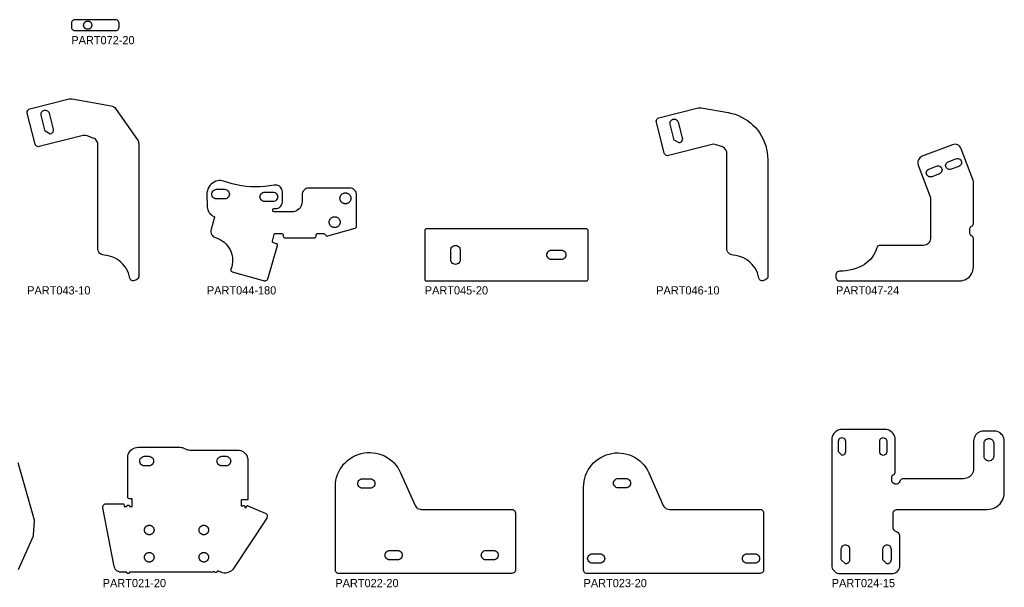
# Model space of a CAD drawing. Header units: millimetres. Extents: x 0 to 7985, y -20 to 1906.
# Tile 12 of 14: x 4987 to 6431, y 928 to 1760. Entities that reach past the tile are written whole.
import ezdxf

# ---------------------------------------------------------------- set-up
doc = ezdxf.new("R2010")
doc.units = ezdxf.units.MM
for name, color, linetype in [('LABEL', 7, 'Continuous'), ('PART020-42', 7, 'Continuous'), ('PART021-20', 7, 'Continuous'), ('PART022-20', 7, 'Continuous'), ('PART023-20', 7, 'Continuous'), ('PART024-15', 7, 'Continuous'), ('PART043-10', 7, 'Continuous'), ('PART044-180', 7, 'Continuous'), ('PART045-20', 7, 'Continuous'), ('PART046-10', 7, 'Continuous'), ('PART047-24', 7, 'Continuous'), ('PART072-20', 7, 'Continuous')]:
    doc.layers.add(name, color=color, linetype=linetype)

msp = doc.modelspace()

# ---------------------------------------------------------------- linework, layer by layer
at = {"layer": 'PART020-42'}
msp.add_lwpolyline([(4985.2421, 953.6973), (5007.1311, 1002.8608), (5007.4148, 1003.6848), (5007.5512, 1004.5457), (5008.9411, 1024.4226), (5008.9259, 1025.294), (5008.7596, 1026.1496), (4984.74, 1109.9158)], dxfattribs=at)
at = {"layer": 'PART021-20'}
for points in [[(5347.1978, 1036.2199), (5348.2716, 1035.5886), (5349.1561, 1034.7114), (5349.7962, 1033.6428), (5349.9981, 1032.966), (5349.3909, 1028.8696), (5300.6667, 955.1891), (5299.2692, 953.3896), (5297.6154, 951.8225), (5295.7432, 950.524), (5293.696, 949.524), (5291.521, 948.8456), (5289.2683, 948.5044), (5286.9899, 948.5083), (5284.7384, 948.8573), (5282.5657, 949.5432), (5281.8833, 949.8172), (5278.9068, 951.0124), (5277.925, 951.2932), (5276.6257, 951.3399), (5276.5764, 950.4771), (5276.1677, 949.7156), (5275.4758, 949.1977), (5274.63, 949.02), (5273.7882, 949.2158), (5273.1076, 949.7484), (5272.7153, 950.5185), (5272.0503, 950.3367), (5271.2025, 950.1104), (5270.6079, 949.9603), (5269.8524, 949.7646), (5150.1334, 949.7646), (5148.2221, 949.7646), (5148.0699, 948.9992), (5147.6363, 948.3504), (5146.9875, 947.9168), (5146.2221, 947.7646), (5145.4567, 947.9168), (5144.8079, 948.3504), (5144.3743, 948.9992), (5144.2221, 949.7646), (5142.3108, 949.7646), (5135.6736, 949.7646), (5133.7181, 949.9576), (5131.8381, 950.5294), (5130.1062, 951.4577), (5128.5892, 952.7069), (5127.3459, 954.2285), (5126.4241, 955.9639), (5125.8594, 957.8461), (5109.0253, 1043.9625), (5108.9411, 1045.2162), (5109.1722, 1046.4513), (5109.7038, 1047.5899), (5110.5026, 1048.5599), (5111.518, 1049.3001), (5112.6858, 1049.7638), (5113.9324, 1049.9217), (5138.5483, 1049.9217), (5139.3137, 1049.7695), (5139.9625, 1049.3359), (5140.3961, 1048.6871), (5140.5483, 1047.9217), (5140.5483, 1046.1592), (5142.3108, 1046.1592), (5144.2221, 1046.1592), (5144.3743, 1046.9246), (5144.8079, 1047.5734), (5145.4567, 1048.007), (5146.2221, 1048.1592), (5146.9875, 1048.007), (5147.6363, 1047.5734), (5148.0698, 1046.9246), (5148.2221, 1046.1592), (5150.1334, 1046.1592), (5152.1334, 1046.1592), (5152.1334, 1047.9217), (5152.1334, 1055.7443), (5152.1334, 1057.5068), (5147.6334, 1057.5068), (5146.868, 1057.659), (5146.2192, 1058.0926), (5145.7856, 1058.7414), (5145.6334, 1059.5068), (5145.6334, 1117.8943), (5145.818, 1120.2408), (5146.3675, 1122.5296), (5147.2683, 1124.7042), (5148.4981, 1126.7111), (5150.0268, 1128.5009), (5151.8166, 1130.0296), (5153.8235, 1131.2594), (5155.9981, 1132.1601), (5158.2868, 1132.7096), (5160.6334, 1132.8943), (5222.1154, 1132.8943), (5224.0685, 1132.7666), (5225.9884, 1132.3857), (5227.8423, 1131.758), (5229.5987, 1130.8943), (5231.3551, 1130.0306), (5233.209, 1129.4029), (5235.1289, 1129.022), (5237.082, 1128.8943), (5306.6792, 1128.8943), (5309.0257, 1128.7096), (5311.3145, 1128.1602), (5313.4891, 1127.2594), (5315.496, 1126.0296), (5317.2858, 1124.5009), (5318.8145, 1122.7111), (5320.0443, 1120.7042), (5320.945, 1118.5296), (5321.4945, 1116.2408), (5321.6792, 1113.8943), (5321.6792, 1056.7443), (5321.5452, 1056.2443), (5321.1792, 1055.8783), (5320.6792, 1055.7443), (5313.121, 1055.7443), (5312.5126, 1055.6301), (5312.121, 1055.1898), (5312.121, 1047.9217), (5312.063, 1047.5893), (5312.2915, 1046.8328), (5313.5227, 1046.3027), (5313.9652, 1046.9454), (5314.62, 1047.3699), (5315.3874, 1047.5115), (5316.1506, 1047.3486), (5316.7934, 1046.9061), (5317.2178, 1046.2512), (5317.3594, 1045.4838), (5317.1965, 1044.7207), (5318.4276, 1044.1905), (5318.7308, 1044.2017), (5319.3324, 1044.8897), (5320.1464, 1046.7801), (5320.4672, 1047.1863), (5320.9482, 1047.3777), (5321.4604, 1047.303)], [(5170.3245, 1105.7188), (5168.7669, 1105.8943), (5167.2874, 1106.412), (5165.9601, 1107.246), (5164.8517, 1108.3544), (5164.0178, 1109.6816), (5163.5, 1111.1612), (5163.3245, 1112.7188), (5163.5, 1114.2765), (5164.0178, 1115.756), (5164.8517, 1117.0832), (5165.9601, 1118.1916), (5167.2873, 1119.0256), (5168.7669, 1119.5433), (5170.3245, 1119.7188), (5176.3245, 1119.7188), (5177.8822, 1119.5433), (5179.3617, 1119.0256), (5180.6889, 1118.1916), (5181.7973, 1117.0832), (5182.6313, 1115.756), (5183.149, 1114.2764), (5183.3245, 1112.7188), (5183.149, 1111.1612), (5182.6313, 1109.6816), (5181.7973, 1108.3544), (5180.6889, 1107.246), (5179.3617, 1106.412), (5177.8822, 1105.8943), (5176.3245, 1105.7188)], [(5283.6644, 1105.7188), (5282.1067, 1105.8943), (5280.6272, 1106.412), (5279.2999, 1107.246), (5278.1916, 1108.3544), (5277.3576, 1109.6816), (5276.8399, 1111.1612), (5276.6644, 1112.7188), (5276.8399, 1114.2765), (5277.3576, 1115.756), (5278.1916, 1117.0832), (5279.2999, 1118.1916), (5280.6272, 1119.0256), (5282.1067, 1119.5433), (5283.6644, 1119.7188), (5289.6643, 1119.7188), (5291.222, 1119.5433), (5292.7015, 1119.0256), (5294.0288, 1118.1916), (5295.1372, 1117.0832), (5295.9711, 1115.756), (5296.4888, 1114.2764), (5296.6643, 1112.7188), (5296.4888, 1111.1612), (5295.9711, 1109.6816), (5295.1372, 1108.3544), (5294.0288, 1107.246), (5292.7015, 1106.412), (5291.222, 1105.8943), (5289.6643, 1105.7188)], [(5184.1067, 1011.0065), (5184.027, 1010.4011), (5183.8949, 1009.8049), (5183.7112, 1009.2225), (5183.4775, 1008.6583), (5183.1956, 1008.1166), (5182.8674, 1007.6016), (5182.4957, 1007.1171), (5182.0831, 1006.6669), (5181.6329, 1006.2543), (5181.1484, 1005.8826), (5180.6334, 1005.5545), (5180.0917, 1005.2725), (5179.5275, 1005.0388), (5178.9451, 1004.8552), (5178.3489, 1004.723), (5177.7435, 1004.6433), (5177.1334, 1004.6166), (5176.5233, 1004.6433), (5175.9178, 1004.723), (5175.3216, 1004.8552), (5174.7392, 1005.0388), (5174.175, 1005.2725), (5173.6334, 1005.5545), (5173.1183, 1005.8826), (5172.6339, 1006.2543), (5172.1836, 1006.6669), (5171.7711, 1007.1171), (5171.3993, 1007.6016), (5171.0712, 1008.1166), (5170.7892, 1008.6583), (5170.5555, 1009.2225), (5170.3719, 1009.8049), (5170.2397, 1010.4011), (5170.16, 1011.0065), (5170.1334, 1011.6166), (5170.16, 1012.2267), (5170.2397, 1012.8322), (5170.3719, 1013.4284), (5170.5555, 1014.0108), (5170.7892, 1014.575), (5171.0712, 1015.1166), (5171.3993, 1015.6317), (5171.7711, 1016.1161), (5172.1836, 1016.5664), (5172.6339, 1016.9789), (5173.1183, 1017.3507), (5173.6334, 1017.6788), (5174.175, 1017.9608), (5174.7392, 1018.1945), (5175.3216, 1018.3781), (5175.9178, 1018.5103), (5176.5233, 1018.59), (5177.1334, 1018.6166), (5177.7435, 1018.59), (5178.3489, 1018.5103), (5178.9451, 1018.3781), (5179.5275, 1018.1945), (5180.0917, 1017.9608), (5180.6334, 1017.6788), (5181.1484, 1017.3507), (5181.6329, 1016.9789), (5182.0831, 1016.5664), (5182.4957, 1016.1161), (5182.8674, 1015.6317), (5183.1956, 1015.1166), (5183.4775, 1014.575), (5183.7112, 1014.0108), (5183.8949, 1013.4284), (5184.027, 1012.8322), (5184.1067, 1012.2267), (5184.1334, 1011.6166)], [(5264.1067, 1011.0065), (5264.027, 1010.4011), (5263.8949, 1009.8049), (5263.7112, 1009.2225), (5263.4775, 1008.6583), (5263.1956, 1008.1166), (5262.8674, 1007.6016), (5262.4957, 1007.1171), (5262.0831, 1006.6669), (5261.6329, 1006.2543), (5261.1484, 1005.8826), (5260.6334, 1005.5545), (5260.0917, 1005.2725), (5259.5275, 1005.0388), (5258.9451, 1004.8552), (5258.3489, 1004.723), (5257.7435, 1004.6433), (5257.1334, 1004.6166), (5256.5233, 1004.6433), (5255.9178, 1004.723), (5255.3217, 1004.8552), (5254.7392, 1005.0388), (5254.1751, 1005.2725), (5253.6334, 1005.5545), (5253.1184, 1005.8826), (5252.6339, 1006.2543), (5252.1836, 1006.6669), (5251.7711, 1007.1171), (5251.3993, 1007.6016), (5251.0712, 1008.1166), (5250.7892, 1008.6583), (5250.5555, 1009.2225), (5250.3719, 1009.8049), (5250.2397, 1010.4011), (5250.16, 1011.0065), (5250.1334, 1011.6166), (5250.16, 1012.2267), (5250.2397, 1012.8322), (5250.3719, 1013.4284), (5250.5555, 1014.0108), (5250.7892, 1014.575), (5251.0712, 1015.1166), (5251.3993, 1015.6317), (5251.7711, 1016.1161), (5252.1836, 1016.5664), (5252.6339, 1016.9789), (5253.1184, 1017.3507), (5253.6334, 1017.6788), (5254.1751, 1017.9608), (5254.7392, 1018.1945), (5255.3217, 1018.3781), (5255.9178, 1018.5103), (5256.5233, 1018.59), (5257.1334, 1018.6166), (5257.7435, 1018.59), (5258.3489, 1018.5103), (5258.9451, 1018.3781), (5259.5275, 1018.1945), (5260.0917, 1017.9608), (5260.6334, 1017.6788), (5261.1484, 1017.3507), (5261.6329, 1016.9789), (5262.0831, 1016.5664), (5262.4957, 1016.1161), (5262.8674, 1015.6317), (5263.1956, 1015.1166), (5263.4775, 1014.575), (5263.7112, 1014.0108), (5263.8949, 1013.4284), (5264.027, 1012.8322), (5264.1067, 1012.2267), (5264.1334, 1011.6166)], [(5184.1067, 971.0065), (5184.027, 970.4011), (5183.8949, 969.8049), (5183.7112, 969.2225), (5183.4775, 968.6583), (5183.1956, 968.1166), (5182.8674, 967.6016), (5182.4957, 967.1171), (5182.0831, 966.6669), (5181.6329, 966.2543), (5181.1484, 965.8826), (5180.6334, 965.5545), (5180.0917, 965.2725), (5179.5275, 965.0388), (5178.9451, 964.8551), (5178.3489, 964.723), (5177.7435, 964.6433), (5177.1334, 964.6166), (5176.5233, 964.6433), (5175.9178, 964.723), (5175.3216, 964.8551), (5174.7392, 965.0388), (5174.175, 965.2725), (5173.6334, 965.5545), (5173.1183, 965.8826), (5172.6339, 966.2543), (5172.1836, 966.6669), (5171.7711, 967.1171), (5171.3993, 967.6016), (5171.0712, 968.1166), (5170.7892, 968.6583), (5170.5555, 969.2225), (5170.3719, 969.8049), (5170.2397, 970.4011), (5170.16, 971.0065), (5170.1334, 971.6166), (5170.16, 972.2267), (5170.2397, 972.8322), (5170.3719, 973.4284), (5170.5555, 974.0108), (5170.7892, 974.575), (5171.0712, 975.1166), (5171.3993, 975.6317), (5171.7711, 976.1161), (5172.1836, 976.5664), (5172.6339, 976.9789), (5173.1183, 977.3507), (5173.6334, 977.6788), (5174.175, 977.9608), (5174.7392, 978.1945), (5175.3216, 978.3781), (5175.9178, 978.5103), (5176.5233, 978.59), (5177.1334, 978.6166), (5177.7435, 978.59), (5178.3489, 978.5103), (5178.9451, 978.3781), (5179.5275, 978.1945), (5180.0917, 977.9608), (5180.6334, 977.6788), (5181.1484, 977.3507), (5181.6329, 976.9789), (5182.0831, 976.5664), (5182.4957, 976.1161), (5182.8674, 975.6317), (5183.1956, 975.1166), (5183.4775, 974.575), (5183.7112, 974.0108), (5183.8949, 973.4284), (5184.027, 972.8322), (5184.1067, 972.2267), (5184.1334, 971.6166)], [(5264.1067, 971.0065), (5264.027, 970.4011), (5263.8949, 969.8049), (5263.7112, 969.2225), (5263.4775, 968.6583), (5263.1956, 968.1166), (5262.8674, 967.6016), (5262.4957, 967.1171), (5262.0831, 966.6669), (5261.6329, 966.2543), (5261.1484, 965.8826), (5260.6334, 965.5545), (5260.0917, 965.2725), (5259.5275, 965.0388), (5258.9451, 964.8551), (5258.3489, 964.723), (5257.7435, 964.6433), (5257.1334, 964.6166), (5256.5233, 964.6433), (5255.9178, 964.723), (5255.3217, 964.8551), (5254.7392, 965.0388), (5254.1751, 965.2725), (5253.6334, 965.5545), (5253.1184, 965.8826), (5252.6339, 966.2543), (5252.1836, 966.6669), (5251.7711, 967.1171), (5251.3993, 967.6016), (5251.0712, 968.1166), (5250.7892, 968.6583), (5250.5555, 969.2225), (5250.3719, 969.8049), (5250.2397, 970.4011), (5250.16, 971.0065), (5250.1334, 971.6166), (5250.16, 972.2267), (5250.2397, 972.8322), (5250.3719, 973.4284), (5250.5555, 974.0108), (5250.7892, 974.575), (5251.0712, 975.1166), (5251.3993, 975.6317), (5251.7711, 976.1161), (5252.1836, 976.5664), (5252.6339, 976.9789), (5253.1184, 977.3507), (5253.6334, 977.6788), (5254.1751, 977.9608), (5254.7392, 978.1945), (5255.3217, 978.3781), (5255.9178, 978.5103), (5256.5233, 978.59), (5257.1334, 978.6166), (5257.7435, 978.59), (5258.3489, 978.5103), (5258.9451, 978.3781), (5259.5275, 978.1945), (5260.0917, 977.9608), (5260.6334, 977.6788), (5261.1484, 977.3507), (5261.6329, 976.9789), (5262.0831, 976.5664), (5262.4957, 976.1161), (5262.8674, 975.6317), (5263.1956, 975.1166), (5263.4775, 974.575), (5263.7112, 974.0108), (5263.8949, 973.4284), (5264.027, 972.8322), (5264.1067, 972.2267), (5264.1334, 971.6166)]]:
    msp.add_lwpolyline(points, close=True, dxfattribs=at)
at = {"layer": 'PART022-20'}
for points in [[(5712.5336, 949.2291), (5708.9981, 947.7646), (5454.9981, 947.7646), (5453.704, 947.935), (5452.4981, 948.4345), (5451.4626, 949.2291), (5450.668, 950.2646), (5450.1685, 951.4705), (5449.9981, 952.7646), (5449.9981, 1075.8625), (5450.2458, 1080.2303), (5450.874, 1084.5599), (5451.8779, 1088.818), (5453.2499, 1092.9722), (5454.9794, 1096.9907), (5457.0532, 1100.8428), (5459.4556, 1104.499), (5462.168, 1107.9315), (5465.1699, 1111.114), (5468.4382, 1114.0222), (5471.9481, 1116.6338), (5475.6726, 1118.929), (5479.5833, 1120.8901), (5483.6503, 1122.5022), (5487.8426, 1123.7529), (5492.128, 1124.6327), (5496.474, 1125.1349), (5500.8472, 1125.2557), (5505.2142, 1124.9941), (5509.5417, 1124.3521), (5513.7967, 1123.3346), (5517.9464, 1121.9494), (5521.9594, 1120.2071), (5525.8049, 1118.121), (5529.4535, 1115.707), (5532.8773, 1112.9836), (5536.0502, 1109.9716), (5538.948, 1106.694), (5541.5484, 1103.1759), (5543.8317, 1099.4441), (5545.7803, 1095.5272), (5566.9584, 1047.6972), (5567.9023, 1046.0288), (5569.1473, 1044.5712), (5570.6474, 1043.3779), (5572.3478, 1042.4927), (5574.1857, 1041.9483), (5576.0938, 1041.7646), (5708.9981, 1041.7646), (5710.2922, 1041.5942), (5711.4981, 1041.0947), (5712.5336, 1040.3001), (5713.3282, 1039.2646), (5713.8277, 1038.0587), (5713.9981, 1036.7646), (5713.9981, 952.7646), (5713.8277, 951.4705), (5713.3282, 950.2646)], [(5489.9981, 1072.7646), (5488.4404, 1072.9401), (5486.9609, 1073.4578), (5485.6337, 1074.2918), (5484.5253, 1075.4002), (5483.6913, 1076.7274), (5483.1736, 1078.2069), (5482.9981, 1079.7646), (5483.1736, 1081.3222), (5483.6913, 1082.8018), (5484.5253, 1084.129), (5485.6337, 1085.2374), (5486.9609, 1086.0714), (5488.4404, 1086.5891), (5489.9981, 1086.7646), (5500.9981, 1086.7646), (5502.5557, 1086.5891), (5504.0353, 1086.0714), (5505.3625, 1085.2374), (5506.4709, 1084.129), (5507.3049, 1082.8018), (5507.8226, 1081.3222), (5507.9981, 1079.7646), (5507.8226, 1078.2069), (5507.3049, 1076.7274), (5506.4709, 1075.4002), (5505.3625, 1074.2918), (5504.0353, 1073.4578), (5502.5557, 1072.9401), (5500.9981, 1072.7646)], [(5529.9981, 967.7646), (5528.4404, 967.9401), (5526.9609, 968.4578), (5525.6337, 969.2918), (5524.5253, 970.4002), (5523.6913, 971.7274), (5523.1736, 973.2069), (5522.9981, 974.7646), (5523.1736, 976.3222), (5523.6913, 977.8018), (5524.5253, 979.129), (5525.6337, 980.2374), (5526.9609, 981.0714), (5528.4404, 981.5891), (5529.9981, 981.7646), (5540.9981, 981.7646), (5542.5557, 981.5891), (5544.0353, 981.0714), (5545.3625, 980.2374), (5546.4709, 979.129), (5547.3049, 977.8018), (5547.8226, 976.3222), (5547.9981, 974.7646), (5547.8226, 973.2069), (5547.3049, 971.7274), (5546.4709, 970.4002), (5545.3625, 969.2918), (5544.0353, 968.4578), (5542.5557, 967.9401), (5540.9981, 967.7646)], [(5670.9981, 967.7646), (5669.4404, 967.9401), (5667.9609, 968.4578), (5666.6337, 969.2918), (5665.5253, 970.4002), (5664.6913, 971.7274), (5664.1736, 973.2069), (5663.9981, 974.7646), (5664.1736, 976.3222), (5664.6913, 977.8018), (5665.5253, 979.129), (5666.6337, 980.2374), (5667.9609, 981.0714), (5669.4404, 981.5891), (5670.9981, 981.7646), (5681.9981, 981.7646), (5683.5557, 981.5891), (5685.0353, 981.0714), (5686.3625, 980.2374), (5687.4709, 979.129), (5688.3049, 977.8018), (5688.8226, 976.3222), (5688.9981, 974.7646), (5688.8226, 973.2069), (5688.3049, 971.7274), (5687.4709, 970.4002), (5686.3625, 969.2918), (5685.0353, 968.4578), (5683.5557, 967.9401), (5681.9981, 967.7646)]]:
    msp.add_lwpolyline(points, close=True, dxfattribs=at)
at = {"layer": 'PART023-20'}
for points in [[(6076.5336, 949.2291), (6072.9981, 947.7646), (5818.9981, 947.7646), (5817.704, 947.935), (5816.4981, 948.4345), (5815.4626, 949.2291), (5814.668, 950.2646), (5814.1685, 951.4705), (5813.9981, 952.7646), (5813.9981, 1074.5752), (5814.1898, 1078.9564), (5814.7633, 1083.3042), (5815.7144, 1087.5853), (5817.0357, 1091.767), (5818.7172, 1095.8173), (5820.746, 1099.7053), (5823.1066, 1103.4012), (5825.7809, 1106.8769), (5828.7485, 1110.1058), (5831.9868, 1113.0631), (5835.471, 1115.7263), (5839.1744, 1118.0751), (5843.0689, 1120.0915), (5847.1245, 1121.76), (5851.3104, 1123.068), (5855.5945, 1124.0055), (5859.9441, 1124.5652), (5864.326, 1124.7429), (5868.7066, 1124.5373), (5873.0525, 1123.9498), (5877.3306, 1122.9851), (5881.508, 1121.6505), (5885.553, 1119.9561), (5889.4345, 1117.915), (5893.1229, 1115.5426), (5896.59, 1112.8572), (5899.8094, 1109.8793), (5902.7564, 1106.6316), (5905.4085, 1103.139), (5907.7455, 1099.4281), (5909.7494, 1095.5272), (5930.9275, 1047.6972), (5931.8714, 1046.0288), (5933.1164, 1044.5712), (5934.6166, 1043.3779), (5936.3169, 1042.4928), (5938.1549, 1041.9484), (5940.0629, 1041.7646), (6072.9981, 1041.7646), (6074.2922, 1041.5943), (6075.4981, 1041.0948), (6076.5336, 1040.3002), (6077.3282, 1039.2646), (6077.8277, 1038.0587), (6077.9981, 1036.7646), (6077.9981, 952.7646), (6077.8277, 951.4705), (6077.3282, 950.2646)], [(5864.9672, 1073.3896), (5863.4096, 1073.5651), (5861.93, 1074.0828), (5860.6028, 1074.9168), (5859.4944, 1076.0252), (5858.6604, 1077.3524), (5858.1427, 1078.832), (5857.9672, 1080.3896), (5858.1427, 1081.9473), (5858.6604, 1083.4268), (5859.4944, 1084.7541), (5860.6028, 1085.8625), (5861.93, 1086.6964), (5863.4096, 1087.2141), (5864.9672, 1087.3896), (5875.9672, 1087.3896), (5877.5249, 1087.2141), (5879.0044, 1086.6964), (5880.3316, 1085.8625), (5881.44, 1084.7541), (5882.274, 1083.4268), (5882.7917, 1081.9473), (5882.9672, 1080.3896), (5882.7917, 1078.832), (5882.274, 1077.3524), (5881.44, 1076.0252), (5880.3316, 1074.9168), (5879.0044, 1074.0828), (5877.5249, 1073.5651), (5875.9672, 1073.3896)], [(5826.9981, 962.7646), (5825.4404, 962.9401), (5823.9609, 963.4578), (5822.6337, 964.2918), (5821.5253, 965.4002), (5820.6913, 966.7274), (5820.1736, 968.207), (5819.9981, 969.7646), (5820.1736, 971.3223), (5820.6913, 972.8018), (5821.5253, 974.1291), (5822.6337, 975.2375), (5823.9609, 976.0714), (5825.4404, 976.5891), (5826.9981, 976.7646), (5837.9981, 976.7646), (5839.5557, 976.5891), (5841.0353, 976.0714), (5842.3625, 975.2375), (5843.4709, 974.1291), (5844.3049, 972.8018), (5844.8226, 971.3223), (5844.9981, 969.7646), (5844.8226, 968.207), (5844.3049, 966.7274), (5843.4709, 965.4002), (5842.3625, 964.2918), (5841.0353, 963.4578), (5839.5557, 962.9401), (5837.9981, 962.7646)], [(6053.9981, 962.7646), (6052.4404, 962.9401), (6050.9609, 963.4578), (6049.6337, 964.2918), (6048.5253, 965.4002), (6047.6913, 966.7274), (6047.1736, 968.207), (6046.9981, 969.7646), (6047.1736, 971.3223), (6047.6913, 972.8018), (6048.5253, 974.1291), (6049.6337, 975.2375), (6050.9609, 976.0714), (6052.4404, 976.5891), (6053.9981, 976.7646), (6064.9981, 976.7646), (6066.5557, 976.5891), (6068.0353, 976.0714), (6069.3625, 975.2375), (6070.4709, 974.1291), (6071.3049, 972.8018), (6071.8226, 971.3223), (6071.9981, 969.7646), (6071.8226, 968.207), (6071.3049, 966.7274), (6070.4709, 965.4002), (6069.3625, 964.2918), (6068.0353, 963.4578), (6066.5557, 962.9401), (6064.9981, 962.7646)]]:
    msp.add_lwpolyline(points, close=True, dxfattribs=at)
at = {"layer": 'PART024-15'}
for points in [[(6430.9982, 1141.7645), (6430.8135, 1144.1111), (6430.264, 1146.3998), (6429.3632, 1148.5744), (6428.1334, 1150.5813), (6426.6048, 1152.3712), (6424.8149, 1153.8998), (6422.808, 1155.1296), (6420.6334, 1156.0304), (6418.3447, 1156.5799), (6415.9982, 1156.7646), (6400.9981, 1156.7645), (6398.6516, 1156.5799), (6396.3628, 1156.0304), (6394.1882, 1155.1297), (6392.1813, 1153.8998), (6390.3915, 1152.3712), (6388.8629, 1150.5813), (6387.633, 1148.5744), (6386.7323, 1146.3998), (6386.1828, 1144.1111), (6385.9981, 1141.7645), (6385.9981, 1101.7646), (6385.8134, 1099.4181), (6385.2639, 1097.1293), (6384.3632, 1094.9547), (6383.1333, 1092.9478), (6381.6047, 1091.158), (6379.8149, 1089.6293), (6377.8079, 1088.3995), (6375.6333, 1087.4987), (6373.3446, 1086.9492), (6370.9981, 1086.7646), (6283.3118, 1086.7645), (6281.8495, 1086.5836), (6280.4755, 1086.0518), (6279.2724, 1085.2011), (6278.313, 1084.0829), (6277.655, 1082.7645), (6276.9686, 1081.4038), (6275.9614, 1080.2598), (6274.6986, 1079.4066), (6273.2614, 1078.899), (6271.7428, 1078.77), (6270.2407, 1079.0277), (6268.8519, 1079.6556), (6267.6662, 1080.6132), (6266.7599, 1081.8386), (6266.1917, 1083.2528), (6265.9982, 1084.7645), (6265.9982, 1085.0146), (6265.9982, 1090.0176), (6266.4015, 1090.8736), (6266.534, 1091.1236), (6267.2603, 1092.0398), (6268.2204, 1092.7068), (6269.3626, 1093.4872), (6270.2473, 1094.5506), (6270.8068, 1095.8158), (6270.9981, 1097.1859), (6270.9981, 1144.1236), (6270.8135, 1146.4701), (6270.264, 1148.7589), (6269.3632, 1150.9335), (6268.1334, 1152.9404), (6266.6047, 1154.7302), (6264.8149, 1156.2589), (6262.808, 1157.4887), (6260.6334, 1158.3895), (6258.3446, 1158.9389), (6255.9981, 1159.1236), (6192.9982, 1159.1236), (6190.6516, 1158.9389), (6188.3629, 1158.3895), (6186.1883, 1157.4887), (6184.1814, 1156.2589), (6182.3915, 1154.7302), (6180.8629, 1152.9404), (6179.6331, 1150.9335), (6178.7323, 1148.7589), (6178.1828, 1146.4701), (6177.9981, 1144.1236), (6177.9981, 1090.8736), (6177.9981, 1085.0146), (6177.9981, 959.7646), (6178.1804, 957.6808), (6178.7218, 955.6603), (6179.6058, 953.7646), (6180.8056, 952.0511), (6182.2847, 950.572), (6183.9981, 949.3723), (6185.8939, 948.4883), (6187.9144, 947.9469), (6189.9981, 947.7646), (6265.9982, 947.7646), (6268.0819, 947.9469), (6270.1024, 948.4883), (6271.9982, 949.3723), (6273.7116, 950.572), (6275.1907, 952.0511), (6276.3905, 953.7646), (6277.2745, 955.6603), (6277.8158, 957.6808), (6277.9981, 959.7646), (6277.9981, 1001.7646), (6277.8408, 1003.2925), (6277.3756, 1004.7563), (6276.6219, 1006.0947), (6275.6113, 1007.2514), (6274.3863, 1008.178), (6272.9982, 1008.8356), (6271.61, 1009.4932), (6270.385, 1010.4198), (6269.3744, 1011.5766), (6268.6207, 1012.9149), (6268.1554, 1014.3788), (6267.9981, 1015.9067), (6267.9981, 1035.7645), (6268.1486, 1037.0997), (6268.5923, 1038.3678), (6269.3072, 1039.5055), (6270.2572, 1040.4555), (6271.3948, 1041.1704), (6272.663, 1041.6141), (6273.9981, 1041.7646), (6405.9982, 1041.7646), (6409.0116, 1041.9468), (6411.9811, 1042.491), (6414.8633, 1043.3892), (6417.6163, 1044.6282), (6420.1998, 1046.19), (6422.5762, 1048.0518), (6424.7109, 1050.1865), (6426.5728, 1052.5629), (6428.1346, 1055.1465), (6429.3736, 1057.8994), (6430.2717, 1060.7817), (6430.8158, 1063.7512), (6430.9981, 1066.7646)], [(6192.9982, 1121.1236), (6187.9982, 1126.1236), (6187.9981, 1142.1236), (6188.1685, 1143.4177), (6188.668, 1144.6236), (6189.4626, 1145.6592), (6190.4981, 1146.4538), (6191.704, 1146.9533), (6192.9981, 1147.1236), (6194.2922, 1146.9533), (6195.4981, 1146.4538), (6196.5337, 1145.6592), (6197.3283, 1144.6236), (6197.8278, 1143.4177), (6197.9982, 1142.1236), (6197.9981, 1126.1236), (6197.8278, 1124.8295), (6197.3283, 1123.6236), (6196.5337, 1122.5881), (6195.4981, 1121.7935), (6194.2922, 1121.294)], [(6258.4981, 1126.1236), (6258.3278, 1124.8295), (6257.8283, 1123.6236), (6257.0337, 1122.5881), (6255.9981, 1121.7935), (6254.7922, 1121.294), (6253.4981, 1121.1236), (6252.204, 1121.294), (6250.9981, 1121.7935), (6249.9626, 1122.5881), (6249.168, 1123.6236), (6248.6685, 1124.8295), (6248.4981, 1126.1236), (6248.4982, 1142.1236), (6248.6685, 1143.4177), (6249.168, 1144.6236), (6249.9626, 1145.6592), (6250.9981, 1146.4538), (6252.2041, 1146.9533), (6253.4981, 1147.1236), (6254.7922, 1146.9533), (6255.9981, 1146.4538), (6257.0337, 1145.6592), (6257.8283, 1144.6236), (6258.3278, 1143.4177), (6258.4981, 1142.1236)], [(6401.4982, 1138.7645), (6401.6737, 1140.3222), (6402.1914, 1141.8017), (6403.0253, 1143.129), (6404.1337, 1144.2374), (6405.461, 1145.0713), (6406.9405, 1145.589), (6408.4981, 1145.7645), (6410.0558, 1145.589), (6411.5353, 1145.0713), (6412.8626, 1144.2374), (6413.971, 1143.129), (6414.8049, 1141.8017), (6415.3226, 1140.3222), (6415.4981, 1138.7645), (6415.4982, 1119.7645), (6415.3227, 1118.2069), (6414.805, 1116.7273), (6413.971, 1115.4001), (6412.8626, 1114.2917), (6411.5353, 1113.4578), (6410.0558, 1112.94), (6408.4982, 1112.7645), (6406.9405, 1112.94), (6405.461, 1113.4578), (6404.1337, 1114.2917), (6403.0253, 1115.4001), (6402.1914, 1116.7273), (6401.6736, 1118.2069), (6401.4981, 1119.7645)], [(6197.9544, 961.8083), (6191.9981, 967.7646), (6191.9981, 983.7646), (6192.1725, 985.2004), (6192.6854, 986.5529), (6193.5071, 987.7433), (6194.5897, 988.7025), (6195.8705, 989.3747), (6197.2749, 989.7208), (6198.7213, 989.7208), (6200.1258, 989.3747), (6201.4065, 988.7025), (6202.4892, 987.7433), (6203.3109, 986.5529), (6203.8238, 985.2004), (6203.9981, 983.7646), (6203.9982, 967.7646), (6203.8238, 966.3287), (6203.3109, 964.9762), (6202.4892, 963.7858), (6201.4065, 962.8267), (6200.1258, 962.1545), (6198.7214, 961.8083)], [(6258.9544, 961.8083), (6252.9981, 967.7646), (6252.9981, 983.7646), (6253.1725, 985.2004), (6253.6854, 986.5529), (6254.5071, 987.7433), (6255.5897, 988.7025), (6256.8705, 989.3747), (6258.2749, 989.7208), (6259.7214, 989.7208), (6261.1258, 989.3747), (6262.4065, 988.7025), (6263.4892, 987.7433), (6264.3109, 986.5529), (6264.8238, 985.2004), (6264.9981, 983.7646), (6264.9981, 967.7646), (6264.8238, 966.3287), (6264.3109, 964.9762), (6263.4892, 963.7858), (6262.4065, 962.8267), (6261.1258, 962.1545), (6259.7213, 961.8083)]]:
    msp.add_lwpolyline(points, close=True, dxfattribs=at)
at = {"layer": 'PART043-10'}
for points in [[(5160.7206, 1380.5087), (5158.5516, 1378.7437), (5155.4436, 1377.4767), (5154.2205, 1377.1511), (5152.9549, 1377.143), (5151.7278, 1377.453), (5150.6178, 1378.0612), (5149.6961, 1378.9286), (5149.0218, 1379.9997), (5148.638, 1381.2058), (5147.7603, 1384.9804), (5146.5301, 1388.6554), (5144.9585, 1392.1977), (5143.0595, 1395.5759), (5140.85, 1398.7597), (5138.3497, 1401.7206), (5135.5811, 1404.4323), (5132.5688, 1406.8704), (5129.3398, 1409.0132), (5125.9229, 1410.8416), (5122.3486, 1412.3393), (5118.6489, 1413.4927), (5114.8568, 1414.2917), (5111.0062, 1414.7291), (5109.1518, 1415.0282), (5107.3859, 1415.6688), (5105.7711, 1416.6284), (5104.3641, 1417.873), (5103.2148, 1419.3587), (5102.3636, 1421.0332), (5101.8405, 1422.8374), (5101.6641, 1424.7075), (5101.6641, 1577.1083), (5101.5122, 1578.8447), (5101.061, 1580.5285), (5100.3243, 1582.1083), (5099.3245, 1583.5361), (5098.092, 1584.7687), (5096.6641, 1585.7685), (5095.0843, 1586.5052), (5085.9208, 1589.8404), (5083.9951, 1590.3312), (5082.0104, 1590.4315), (5080.045, 1590.1373), (5015.9007, 1573.8887), (5014.6044, 1573.7361), (5013.3128, 1573.9241), (5012.1138, 1574.4401), (5011.0893, 1575.2488), (5010.309, 1576.2952), (5009.826, 1577.5078), (4998.2789, 1623.0919), (4998.1263, 1624.3883), (4998.3144, 1625.6799), (4998.8304, 1626.8788), (4999.6391, 1627.9034), (5000.6854, 1628.6837), (5001.8981, 1629.1666), (5059.721, 1643.814), (5061.1064, 1644.0627), (5062.5131, 1644.1145), (5063.9131, 1643.9683), (5121.3304, 1633.844), (5123.2184, 1633.316), (5124.9671, 1632.4298), (5126.5092, 1631.2194), (5127.7856, 1629.7314), (5159.8558, 1583.9271), (5160.6329, 1582.6143), (5161.2013, 1581.1985), (5161.5477, 1579.7128), (5161.6641, 1578.1916), (5161.6641, 1383.3738), (5161.5246, 1382.2011), (5161.114, 1381.0938)], [(5031.8063, 1592.4334), (5024.5707, 1596.7461), (5018.6841, 1620.0042), (5018.5008, 1621.439), (5018.6662, 1622.876), (5019.1706, 1624.2316), (5019.9849, 1625.4271), (5021.0615, 1626.393), (5022.3381, 1627.0731), (5023.7403, 1627.428), (5025.1867, 1627.4371), (5026.5933, 1627.0997), (5027.8782, 1626.4355), (5028.9668, 1625.4831), (5029.7959, 1624.2978), (5030.3172, 1622.9486), (5036.2039, 1599.6905), (5036.3872, 1598.2557), (5036.2218, 1596.8188), (5035.7173, 1595.4631), (5034.9031, 1594.2676), (5033.8264, 1593.3017), (5032.5498, 1592.6216)]]:
    msp.add_lwpolyline(points, close=True, dxfattribs=at)
at = {"layer": 'PART044-180'}
for points in [[(5481.1856, 1503.1155), (5480.9935, 1505.0664), (5480.4244, 1506.9423), (5479.5003, 1508.6712), (5478.2567, 1510.1866), (5476.7413, 1511.4302), (5475.0125, 1512.3543), (5473.1365, 1512.9233), (5471.1856, 1513.1155), (5411.1881, 1513.1155), (5409.2372, 1512.9233), (5407.3612, 1512.3543), (5405.6324, 1511.4302), (5404.117, 1510.1866), (5402.8734, 1508.6712), (5401.9493, 1506.9423), (5401.3802, 1505.0664), (5401.1881, 1503.1155), (5401.1881, 1493.1155), (5401.0034, 1490.769), (5400.4539, 1488.4802), (5399.5532, 1486.3056), (5398.3233, 1484.2987), (5396.7947, 1482.5089), (5395.0048, 1480.9802), (5392.9979, 1479.7504), (5390.8233, 1478.8496), (5388.5346, 1478.3002), (5386.1881, 1478.1155), (5360.3655, 1478.1155), (5359.6001, 1478.2677), (5358.9513, 1478.7013), (5358.5177, 1479.3501), (5358.3655, 1480.1155), (5358.3655, 1481.1155), (5358.5177, 1481.8809), (5358.9513, 1482.5297), (5359.6001, 1482.9632), (5360.3655, 1483.1155), (5362.3655, 1483.1155), (5364.3164, 1483.3076), (5366.1923, 1483.8767), (5367.9212, 1484.8008), (5369.4366, 1486.0444), (5370.6802, 1487.5598), (5371.6043, 1489.2886), (5372.1733, 1491.1646), (5372.3655, 1493.1155), (5372.3655, 1507.4907), (5372.1749, 1509.434), (5371.6102, 1511.3032), (5370.6931, 1513.027), (5369.4585, 1514.5397), (5367.9534, 1515.7837), (5366.2353, 1516.7115), (5364.3697, 1517.2878), (5362.4276, 1517.4905), (5360.4832, 1517.3119), (5353.6811, 1516.1802), (5346.8317, 1515.383), (5339.9515, 1514.9221), (5333.057, 1514.7988), (5326.1647, 1515.0133), (5319.2912, 1515.5651), (5312.453, 1516.4528), (5305.6665, 1517.6744), (5298.9479, 1519.2269), (5292.3134, 1521.1065), (5285.779, 1523.3089), (5283.7836, 1523.8833), (5281.7279, 1524.1767), (5279.6515, 1524.1833), (5277.594, 1523.9032), (5274.9161, 1523.15), (5272.3686, 1522.0324), (5270.0008, 1520.5722), (5267.8585, 1518.7976), (5265.9832, 1516.7428), (5264.4111, 1514.4478), (5263.1727, 1511.9568), (5262.2919, 1509.3181), (5261.7858, 1506.5826), (5261.6641, 1503.8034), (5262.1393, 1485.4227), (5262.3669, 1483.1786), (5262.9285, 1480.9941), (5263.8113, 1478.9184), (5264.9953, 1476.9986), (5266.4539, 1475.2781), (5268.1539, 1473.7957), (5270.057, 1472.5849), (5272.1201, 1471.6732), (5272.5334, 1471.3949), (5272.7611, 1470.9517), (5272.7466, 1470.4536), (5267.7039, 1452.8041), (5267.3542, 1450.893), (5267.3806, 1448.9504), (5267.782, 1447.0496), (5268.5435, 1445.2623), (5269.6362, 1443.6559), (5271.0189, 1442.2912), (5272.6393, 1441.2195), (5274.4364, 1440.4814), (5277.8306, 1439.2656), (5281.0818, 1437.7071), (5284.1553, 1435.8224), (5287.0187, 1433.6315), (5289.6415, 1431.1577), (5291.9959, 1428.4272), (5294.0569, 1425.4689), (5295.8026, 1422.3144), (5297.2145, 1418.9969), (5298.2777, 1415.5519), (5298.9808, 1412.0157), (5299.3164, 1408.426), (5299.2809, 1404.8208), (5298.8748, 1401.2383), (5298.1022, 1397.7167), (5296.9715, 1394.2932), (5296.7701, 1393.3206), (5296.8972, 1392.3355), (5297.339, 1391.446), (5298.0471, 1390.7495), (5298.9437, 1390.3223), (5344.2936, 1377.3652), (5345.6187, 1377.143), (5346.96, 1377.2213), (5348.2502, 1377.5961), (5349.4247, 1378.2486), (5350.4246, 1379.1461), (5351.1997, 1380.2435), (5351.7111, 1381.486), (5365.3098, 1429.0814), (5365.3737, 1429.8592), (5365.135, 1430.6021), (5364.6303, 1431.1973), (5363.9362, 1431.5539), (5359.1286, 1432.9275), (5358.4345, 1433.2842), (5357.9297, 1433.8793), (5357.6911, 1434.6223), (5357.755, 1435.4), (5360.5324, 1445.1209), (5360.4756, 1445.7229), (5360.794, 1446.237), (5361.3582, 1446.4544), (5361.9392, 1446.2869), (5371.6881, 1446.2869), (5372.4534, 1446.1347), (5373.1023, 1445.7011), (5373.5358, 1445.0523), (5373.6881, 1444.2869), (5373.6881, 1442.2869), (5373.8403, 1441.5215), (5374.2739, 1440.8727), (5374.9227, 1440.4392), (5375.6881, 1440.2869), (5419.7131, 1440.2869), (5420.4784, 1440.4392), (5421.1273, 1440.8727), (5421.5608, 1441.5215), (5421.7131, 1442.2869), (5421.7131, 1444.2869), (5421.8653, 1445.0523), (5422.2988, 1445.7011), (5422.9477, 1446.1347), (5423.713, 1446.2869), (5428.2864, 1446.2869), (5432.8598, 1446.2843), (5433.7126, 1446.1727), (5434.4992, 1445.8251), (5435.156, 1445.2698), (5435.6296, 1444.5518), (5436.2356, 1443.6884), (5437.103, 1443.0881), (5438.1246, 1442.8251), (5439.174, 1442.9321), (5479.0098, 1454.3138), (5479.8831, 1454.7247), (5480.5807, 1455.3917), (5481.0304, 1456.2457), (5481.1856, 1457.1983)], [(5275.6574, 1497.3203), (5274.0998, 1497.4959), (5272.6202, 1498.0136), (5271.293, 1498.8475), (5270.1846, 1499.9559), (5269.3506, 1501.2832), (5268.8329, 1502.7627), (5268.6574, 1504.3203), (5268.8329, 1505.878), (5269.3506, 1507.3575), (5270.1846, 1508.6848), (5271.293, 1509.7932), (5272.6202, 1510.6271), (5274.0998, 1511.1448), (5275.6574, 1511.3203), (5287.6574, 1511.3203), (5289.2151, 1511.1448), (5290.6946, 1510.6271), (5292.0218, 1509.7932), (5293.1302, 1508.6848), (5293.9642, 1507.3575), (5294.4819, 1505.878), (5294.6574, 1504.3203), (5294.4819, 1502.7627), (5293.9642, 1501.2832), (5293.1302, 1499.9559), (5292.0218, 1498.8475), (5290.6946, 1498.0136), (5289.2151, 1497.4959), (5287.6574, 1497.3203)], [(5346.4819, 1493.3203), (5344.9243, 1493.4958), (5343.4448, 1494.0136), (5342.1175, 1494.8475), (5341.0091, 1495.9559), (5340.1752, 1497.2832), (5339.6575, 1498.7627), (5339.482, 1500.3203), (5339.6575, 1501.878), (5340.1752, 1503.3575), (5341.0091, 1504.6848), (5342.1175, 1505.7932), (5343.4448, 1506.6271), (5344.9243, 1507.1448), (5346.4819, 1507.3203), (5358.482, 1507.3203), (5360.0396, 1507.1448), (5361.5191, 1506.6271), (5362.8464, 1505.7932), (5363.9548, 1504.6848), (5364.7887, 1503.3575), (5365.3065, 1501.878), (5365.482, 1500.3203), (5365.3065, 1498.7627), (5364.7887, 1497.2831), (5363.9548, 1495.9559), (5362.8464, 1494.8475), (5361.5191, 1494.0136), (5360.0396, 1493.4958), (5358.482, 1493.3203)], [(5472.7735, 1497.4182), (5472.6824, 1496.7263), (5472.5313, 1496.0449), (5472.3215, 1495.3793), (5472.0544, 1494.7345), (5471.7321, 1494.1155), (5471.3571, 1493.5269), (5470.9323, 1492.9732), (5470.4608, 1492.4586), (5469.9462, 1491.9871), (5469.3925, 1491.5623), (5468.8039, 1491.1873), (5468.1849, 1490.865), (5467.5401, 1490.5979), (5466.8745, 1490.3881), (5466.1931, 1490.237), (5465.5012, 1490.1459), (5464.8039, 1490.1155), (5464.1067, 1490.1459), (5463.4147, 1490.237), (5462.7334, 1490.3881), (5462.0678, 1490.5979), (5461.423, 1490.865), (5460.8039, 1491.1873), (5460.2153, 1491.5623), (5459.6616, 1491.9871), (5459.1471, 1492.4586), (5458.6756, 1492.9732), (5458.2507, 1493.5269), (5457.8757, 1494.1155), (5457.5535, 1494.7345), (5457.2864, 1495.3793), (5457.0765, 1496.0449), (5456.9255, 1496.7263), (5456.8344, 1497.4182), (5456.8039, 1498.1155), (5456.8344, 1498.8127), (5456.9255, 1499.5047), (5457.0765, 1500.186), (5457.2864, 1500.8517), (5457.5535, 1501.4964), (5457.8757, 1502.1155), (5458.2507, 1502.7041), (5458.6756, 1503.2578), (5459.1471, 1503.7723), (5459.6616, 1504.2438), (5460.2153, 1504.6687), (5460.8039, 1505.0437), (5461.423, 1505.366), (5462.0678, 1505.633), (5462.7334, 1505.8429), (5463.4147, 1505.994), (5464.1067, 1506.085), (5464.8039, 1506.1155), (5465.5012, 1506.085), (5466.1931, 1505.994), (5466.8745, 1505.8429), (5467.5401, 1505.633), (5468.1849, 1505.366), (5468.8039, 1505.0437), (5469.3925, 1504.6687), (5469.9462, 1504.2438), (5470.4608, 1503.7723), (5470.9323, 1503.2578), (5471.3571, 1502.7041), (5471.7321, 1502.1155), (5472.0544, 1501.4964), (5472.3215, 1500.8517), (5472.5313, 1500.186), (5472.6824, 1499.5047), (5472.7735, 1498.8127), (5472.8039, 1498.1155)], [(5457.0052, 1462.4182), (5456.9141, 1461.7263), (5456.763, 1461.0449), (5456.5532, 1460.3793), (5456.2861, 1459.7345), (5455.9638, 1459.1155), (5455.5888, 1458.5269), (5455.164, 1457.9732), (5454.6925, 1457.4586), (5454.1779, 1456.9871), (5453.6242, 1456.5623), (5453.0356, 1456.1873), (5452.4166, 1455.865), (5451.7718, 1455.5979), (5451.1062, 1455.3881), (5450.4248, 1455.237), (5449.7329, 1455.1459), (5449.0356, 1455.1155), (5448.3384, 1455.1459), (5447.6464, 1455.237), (5446.9651, 1455.3881), (5446.2995, 1455.5979), (5445.6547, 1455.865), (5445.0356, 1456.1873), (5444.447, 1456.5623), (5443.8933, 1456.9871), (5443.3788, 1457.4586), (5442.9073, 1457.9732), (5442.4824, 1458.5269), (5442.1074, 1459.1155), (5441.7852, 1459.7345), (5441.5181, 1460.3793), (5441.3082, 1461.0449), (5441.1572, 1461.7263), (5441.0661, 1462.4182), (5441.0356, 1463.1155), (5441.0661, 1463.8127), (5441.1572, 1464.5047), (5441.3082, 1465.186), (5441.5181, 1465.8516), (5441.7852, 1466.4964), (5442.1074, 1467.1155), (5442.4824, 1467.7041), (5442.9073, 1468.2578), (5443.3788, 1468.7723), (5443.8933, 1469.2438), (5444.447, 1469.6687), (5445.0356, 1470.0437), (5445.6547, 1470.3659), (5446.2995, 1470.633), (5446.9651, 1470.8429), (5447.6464, 1470.9939), (5448.3384, 1471.085), (5449.0356, 1471.1155), (5449.7329, 1471.085), (5450.4248, 1470.9939), (5451.1062, 1470.8429), (5451.7718, 1470.633), (5452.4166, 1470.3659), (5453.0356, 1470.0437), (5453.6242, 1469.6687), (5454.1779, 1469.2438), (5454.6925, 1468.7723), (5455.164, 1468.2578), (5455.5888, 1467.7041), (5455.9638, 1467.1155), (5456.2861, 1466.4964), (5456.5532, 1465.8516), (5456.763, 1465.186), (5456.9141, 1464.5047), (5457.0052, 1463.8127), (5457.0356, 1463.1155)]]:
    msp.add_lwpolyline(points, close=True, dxfattribs=at)
at = {"layer": 'PART045-20'}
for points in [[(5581.1856, 1379.143), (5581.3378, 1378.3776), (5581.7713, 1377.7288), (5582.4202, 1377.2952), (5583.1856, 1377.143), (5736.4743, 1377.143), (5744.2968, 1377.143), (5818.5856, 1377.143), (5819.3509, 1377.2952), (5819.9998, 1377.7288), (5820.4333, 1378.3776), (5820.5856, 1379.143), (5820.5856, 1451.143), (5820.4333, 1451.9084), (5819.9998, 1452.5572), (5819.3509, 1452.9908), (5818.5856, 1453.143), (5744.2968, 1453.143), (5736.4743, 1453.143), (5583.1856, 1453.143), (5582.4202, 1452.9908), (5581.7714, 1452.5572), (5581.3378, 1451.9084), (5581.1856, 1451.143)], [(5633.1856, 1408.143), (5633.0101, 1406.5853), (5632.4923, 1405.1058), (5631.6584, 1403.7786), (5630.55, 1402.6702), (5629.2227, 1401.8362), (5627.7432, 1401.3185), (5626.1856, 1401.143), (5624.6279, 1401.3185), (5623.1484, 1401.8362), (5621.8211, 1402.6702), (5620.7127, 1403.7786), (5619.8788, 1405.1058), (5619.3611, 1406.5853), (5619.1856, 1408.143), (5619.1856, 1422.143), (5619.3611, 1423.7006), (5619.8788, 1425.1802), (5620.7127, 1426.5074), (5621.8211, 1427.6158), (5623.1484, 1428.4498), (5624.6279, 1428.9675), (5626.1856, 1429.143), (5627.7432, 1428.9675), (5629.2227, 1428.4498), (5630.55, 1427.6158), (5631.6584, 1426.5074), (5632.4923, 1425.1802), (5633.0101, 1423.7006), (5633.1856, 1422.143)], [(5767.1856, 1408.143), (5765.6279, 1408.3185), (5764.1484, 1408.8362), (5762.8211, 1409.6702), (5761.7127, 1410.7786), (5760.8788, 1412.1058), (5760.3611, 1413.5853), (5760.1856, 1415.143), (5760.3611, 1416.7006), (5760.8788, 1418.1802), (5761.7127, 1419.5074), (5762.8211, 1420.6158), (5764.1484, 1421.4498), (5765.6279, 1421.9675), (5767.1856, 1422.143), (5781.1856, 1422.143), (5782.7432, 1421.9675), (5784.2227, 1421.4498), (5785.55, 1420.6158), (5786.6584, 1419.5074), (5787.4923, 1418.1802), (5788.01, 1416.7006), (5788.1856, 1415.143), (5788.01, 1413.5853), (5787.4923, 1412.1058), (5786.6584, 1410.7786), (5785.55, 1409.6702), (5784.2227, 1408.8362), (5782.7432, 1408.3185), (5781.1856, 1408.143)]]:
    msp.add_lwpolyline(points, close=True, dxfattribs=at)
at = {"layer": 'PART046-10'}
for points in [[(6083.1798, 1380.5086), (6081.0108, 1378.7437), (6077.9029, 1377.4767), (6076.6798, 1377.1511), (6075.4141, 1377.143), (6074.187, 1377.453), (6073.077, 1378.0612), (6072.1553, 1378.9286), (6071.481, 1379.9997), (6071.0972, 1381.2058), (6070.2195, 1384.9804), (6068.9894, 1388.6554), (6067.4178, 1392.1977), (6065.5187, 1395.5759), (6063.3092, 1398.7597), (6060.809, 1401.7206), (6058.0403, 1404.4323), (6055.0281, 1406.8704), (6051.799, 1409.0132), (6048.3821, 1410.8416), (6044.8079, 1412.3393), (6041.1081, 1413.4927), (6037.3161, 1414.2917), (6033.4655, 1414.7291), (6031.611, 1415.0282), (6029.8452, 1415.6688), (6028.2303, 1416.6284), (6026.8234, 1417.873), (6025.674, 1419.3587), (6024.8228, 1421.0332), (6024.2997, 1422.8374), (6024.1233, 1424.7075), (6024.1233, 1564.0083), (6023.9714, 1565.7447), (6023.5202, 1567.4285), (6022.7836, 1569.0082), (6021.7838, 1570.4361), (6020.5512, 1571.6687), (6019.1233, 1572.6685), (6017.5435, 1573.4052), (6008.38, 1576.7404), (6006.4543, 1577.2312), (6004.4696, 1577.3315), (6002.5043, 1577.0373), (5938.36, 1560.7887), (5937.0637, 1560.6361), (5935.772, 1560.8241), (5934.5731, 1561.3401), (5933.5485, 1562.1488), (5932.7682, 1563.1952), (5932.2853, 1564.4078), (5920.7382, 1609.9919), (5920.5856, 1611.2883), (5920.7736, 1612.5799), (5921.2896, 1613.7788), (5922.0983, 1614.8034), (5923.1447, 1615.5837), (5924.3573, 1616.0666), (5982.1802, 1630.714), (5983.5657, 1630.9627), (5984.9723, 1631.0145), (5986.3723, 1630.8683), (6026.2787, 1623.8317), (6031.3073, 1622.7532), (6036.2432, 1621.3083), (6041.0596, 1619.505), (6045.7307, 1617.3529), (6050.2311, 1614.8637), (6054.5366, 1612.0508), (6058.624, 1608.9293), (6062.4711, 1605.5162), (6066.0573, 1601.8298), (6069.3632, 1597.89), (6072.3708, 1593.7182), (6075.064, 1589.3368), (6077.4283, 1584.7695), (6079.4509, 1580.0409), (6081.1208, 1575.1766), (6082.4291, 1570.2028), (6083.3686, 1565.1464), (6083.9344, 1560.0346), (6084.1233, 1554.8951), (6084.1233, 1383.3738), (6083.9839, 1382.2011), (6083.5733, 1381.0938)], [(5954.2655, 1579.3334), (5947.0299, 1583.6461), (5941.1433, 1606.9042), (5940.96, 1608.339), (5941.1254, 1609.776), (5941.6299, 1611.1316), (5942.4441, 1612.3271), (5943.5208, 1613.293), (5944.7973, 1613.9731), (5946.1995, 1614.328), (5947.646, 1614.3371), (5949.0525, 1613.9997), (5950.3374, 1613.3355), (5951.4261, 1612.3831), (5952.2551, 1611.1978), (5952.7765, 1609.8486), (5958.6631, 1586.5905), (5958.8464, 1585.1557), (5958.681, 1583.7188), (5958.1765, 1582.3631), (5957.3623, 1581.1676), (5956.2856, 1580.2017), (5955.0091, 1579.5216)]]:
    msp.add_lwpolyline(points, close=True, dxfattribs=at)
at = {"layer": 'PART047-24'}
for points in [[(6385.6233, 1439.2268), (6385.4486, 1440.3959), (6384.9399, 1441.4629), (6384.1415, 1442.3346), (6383.1233, 1442.9349), (6382.105, 1443.5353), (6381.3066, 1444.407), (6380.7979, 1445.474), (6380.6233, 1446.643), (6380.6233, 1453.643), (6380.7979, 1454.8121), (6381.3066, 1455.8791), (6382.105, 1456.7508), (6383.1233, 1457.3511), (6384.1415, 1457.9515), (6384.9399, 1458.8232), (6385.4486, 1459.8902), (6385.6233, 1461.0592), (6385.6233, 1522.3028), (6385.4581, 1524.1127), (6384.9681, 1525.8627), (6367.8235, 1570.8674), (6366.9494, 1572.6221), (6365.7498, 1574.1726), (6364.2708, 1575.4592), (6362.5692, 1576.4326), (6360.7104, 1577.0553), (6358.7658, 1577.3034), (6356.8102, 1577.1673), (6354.9187, 1576.6524), (6310.6084, 1559.7723), (6308.8537, 1558.8982), (6307.3033, 1557.6986), (6306.0167, 1556.2196), (6305.0433, 1554.5179), (6304.4206, 1552.6591), (6304.1725, 1550.7145), (6304.3085, 1548.7589), (6304.8235, 1546.8674), (6321.9681, 1501.8627), (6322.4581, 1500.1127), (6322.6233, 1498.3028), (6322.6233, 1439.143), (6322.4311, 1437.1921), (6321.8621, 1435.3162), (6320.938, 1433.5873), (6319.6943, 1432.072), (6318.179, 1430.8283), (6316.4501, 1429.9042), (6314.5742, 1429.3352), (6312.6233, 1429.143), (6248.8124, 1429.143), (6247.5212, 1428.9734), (6246.3175, 1428.4761), (6245.2831, 1427.6848), (6244.4882, 1426.6532), (6243.9866, 1425.4513), (6242.7975, 1421.7598), (6241.2678, 1418.1959), (6239.4111, 1414.7909), (6237.2437, 1411.5747), (6234.7846, 1408.5757), (6232.0555, 1405.8201), (6229.0803, 1403.3323), (6225.8851, 1401.134), (6222.4981, 1399.2446), (6218.0364, 1397.0879), (6213.4334, 1395.2517), (6208.7121, 1393.7454), (6203.8963, 1392.5763), (6199.0099, 1391.7505), (6194.0773, 1391.2719), (6189.1233, 1391.143), (6187.8292, 1390.9727), (6186.6233, 1390.4732), (6185.5877, 1389.6786), (6184.7931, 1388.643), (6184.2936, 1387.4371), (6184.1233, 1386.143), (6184.1233, 1382.143), (6184.2936, 1380.8489), (6184.7931, 1379.643), (6185.5877, 1378.6075), (6186.6233, 1377.8129), (6187.8292, 1377.3134), (6189.1233, 1377.143), (6365.6233, 1377.143), (6368.2338, 1377.3141), (6370.7997, 1377.8245), (6373.2769, 1378.6655), (6375.6233, 1379.8225), (6377.7985, 1381.276), (6379.7654, 1383.0009), (6381.4903, 1384.9678), (6382.9438, 1387.143), (6384.1009, 1389.4894), (6384.9418, 1391.9667), (6385.4522, 1394.5325), (6385.6233, 1397.143)], [(6324.7003, 1529.8271), (6323.2964, 1529.4789), (6321.8499, 1529.4767), (6320.445, 1529.8208), (6319.1632, 1530.4911), (6318.0791, 1531.4486), (6317.2557, 1532.6378), (6316.7408, 1533.9895), (6316.5643, 1535.4251), (6316.7365, 1536.8613), (6317.2474, 1538.2145), (6318.0673, 1539.4061), (6319.1486, 1540.3669), (6320.4283, 1541.041), (6331.6422, 1545.3129), (6333.0461, 1545.6612), (6334.4925, 1545.6633), (6335.8974, 1545.3192), (6337.1792, 1544.6489), (6338.2633, 1543.6914), (6339.0867, 1542.5022), (6339.6016, 1541.1505), (6339.7781, 1539.7149), (6339.6059, 1538.2788), (6339.095, 1536.9255), (6338.2751, 1535.7339), (6337.1939, 1534.7732), (6335.9141, 1534.0991)], [(6353.1087, 1540.6494), (6351.7048, 1540.3011), (6350.2584, 1540.299), (6348.8534, 1540.643), (6347.5717, 1541.3133), (6346.4876, 1542.2709), (6345.6641, 1543.4601), (6345.1492, 1544.8117), (6344.9727, 1546.2474), (6345.1449, 1547.6835), (6345.6558, 1549.0367), (6346.4757, 1550.2283), (6347.557, 1551.1891), (6348.8367, 1551.8632), (6360.0506, 1556.1352), (6361.4545, 1556.4834), (6362.9009, 1556.4856), (6364.3058, 1556.1415), (6365.5876, 1555.4712), (6366.6717, 1554.5137), (6367.4951, 1553.3245), (6368.0101, 1551.9728), (6368.1866, 1550.5372), (6368.0143, 1549.101), (6367.5034, 1547.7478), (6366.6835, 1546.5562), (6365.6023, 1545.5954), (6364.3225, 1544.9213)]]:
    msp.add_lwpolyline(points, close=True, dxfattribs=at)
at = {"layer": 'PART072-20'}
for points in [[(5062.8599, 1749.1145), (5063.0303, 1747.8204), (5063.5298, 1746.6145), (5064.3244, 1745.579), (5065.3599, 1744.7844), (5066.5658, 1744.2849), (5067.8599, 1744.1145), (5127.8599, 1744.1145), (5129.154, 1744.2849), (5130.3599, 1744.7844), (5131.3955, 1745.579), (5132.1901, 1746.6145), (5132.6896, 1747.8204), (5132.8599, 1749.1145), (5132.8599, 1755.1145), (5132.6896, 1756.4086), (5132.1901, 1757.6145), (5131.3955, 1758.65), (5130.3599, 1759.4446), (5129.154, 1759.9441), (5127.8599, 1760.1145), (5067.8599, 1760.1145), (5066.5658, 1759.9441), (5065.3599, 1759.4446), (5064.3244, 1758.65), (5063.5298, 1757.6145), (5063.0303, 1756.4086), (5062.8599, 1755.1145)], [(5092.8371, 1751.5916), (5092.7688, 1751.0726), (5092.6555, 1750.5616), (5092.4981, 1750.0624), (5092.2978, 1749.5788), (5092.0561, 1749.1145), (5091.7749, 1748.673), (5091.4562, 1748.2578), (5091.1026, 1747.8719), (5090.7167, 1747.5182), (5090.3014, 1747.1996), (5089.8599, 1746.9184), (5089.3957, 1746.6767), (5088.9121, 1746.4764), (5088.4129, 1746.319), (5087.9018, 1746.2057), (5087.3829, 1746.1373), (5086.8599, 1746.1145), (5086.337, 1746.1373), (5085.8181, 1746.2057), (5085.307, 1746.319), (5084.8078, 1746.4764), (5084.3242, 1746.6767), (5083.8599, 1746.9184), (5083.4185, 1747.1996), (5083.0032, 1747.5182), (5082.6173, 1747.8719), (5082.2637, 1748.2578), (5081.945, 1748.673), (5081.6638, 1749.1145), (5081.4221, 1749.5788), (5081.2218, 1750.0624), (5081.0644, 1750.5616), (5080.9511, 1751.0726), (5080.8828, 1751.5916), (5080.8599, 1752.1145), (5080.8828, 1752.6374), (5080.9511, 1753.1564), (5081.0644, 1753.6674), (5081.2218, 1754.1666), (5081.4221, 1754.6502), (5081.6638, 1755.1145), (5081.945, 1755.556), (5082.2637, 1755.9712), (5082.6173, 1756.3571), (5083.0032, 1756.7108), (5083.4185, 1757.0294), (5083.8599, 1757.3107), (5084.3242, 1757.5524), (5084.8078, 1757.7527), (5085.307, 1757.9101), (5085.8181, 1758.0234), (5086.337, 1758.0917), (5086.8599, 1758.1145), (5087.3829, 1758.0917), (5087.9018, 1758.0234), (5088.4129, 1757.9101), (5088.9121, 1757.7527), (5089.3957, 1757.5524), (5089.8599, 1757.3107), (5090.3014, 1757.0294), (5090.7167, 1756.7108), (5091.1026, 1756.3571), (5091.4562, 1755.9712), (5091.7749, 1755.556), (5092.0561, 1755.1145), (5092.2978, 1754.6502), (5092.4981, 1754.1666), (5092.6555, 1753.6674), (5092.7688, 1753.1564), (5092.8371, 1752.6374), (5092.8599, 1752.1145)]]:
    msp.add_lwpolyline(points, close=True, dxfattribs=at)

# ---------------------------------------------------------------- texts
at = {"layer": 'LABEL'}
for s, p in [('PART072-20', (5062.8599, 1724.1145)), ('PART043-10', (4998.1263, 1357.143)), ('PART044-180', (5261.6641, 1357.143)), ('PART045-20', (5581.1856, 1357.143)), ('PART046-10', (5920.5856, 1357.143)), ('PART047-24', (6184.1233, 1357.143)), ('PART021-20', (5108.9411, 927.7646)), ('PART022-20', (5449.9981, 927.7646)), ('PART023-20', (5813.9981, 927.7646)), ('PART024-15', (6177.9981, 927.7646))]:
    msp.add_text(s, height=12, dxfattribs=at).set_placement(p)

doc.saveas('drawing.dxf')
